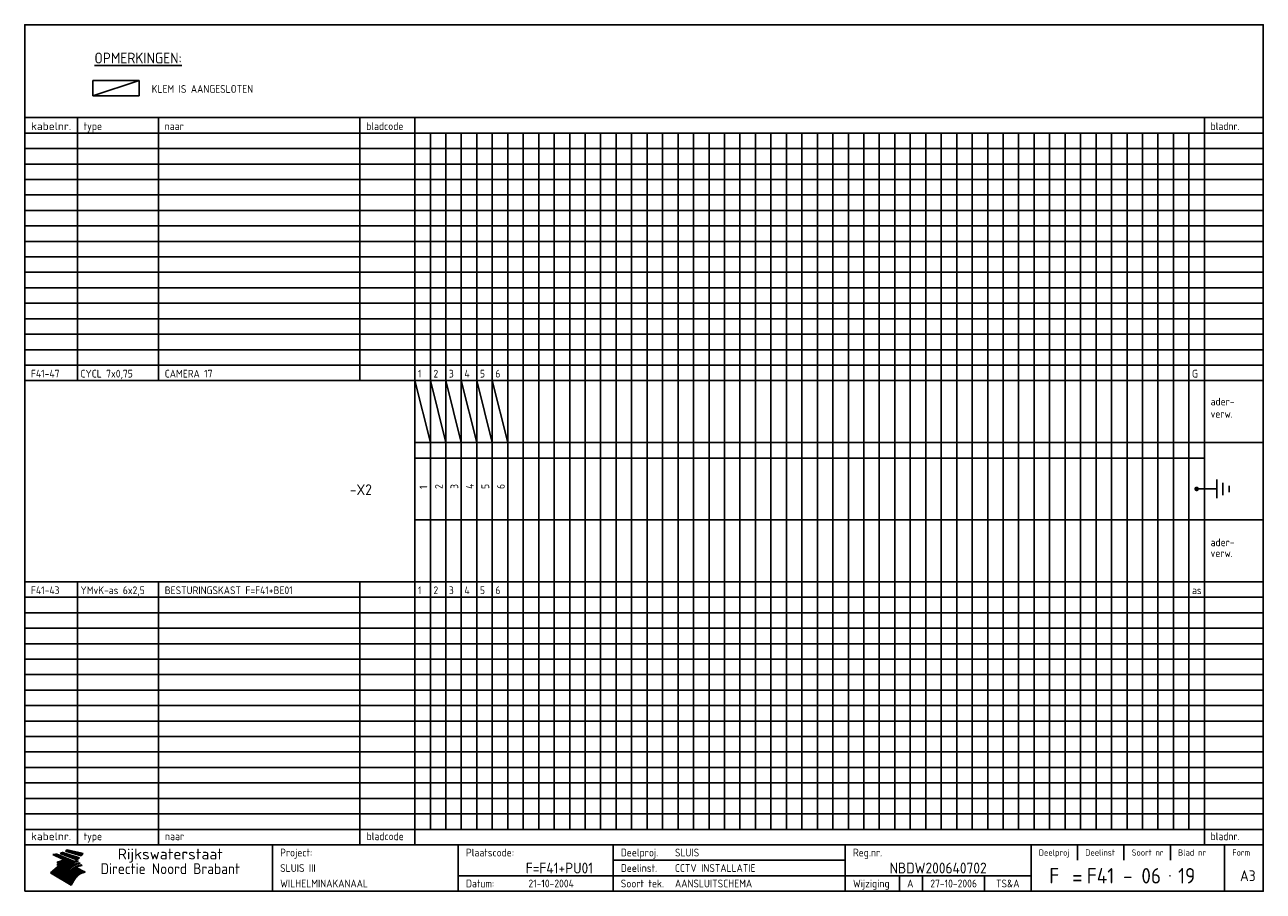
# Model space of a CAD drawing. Extents: x 10 to 410, y 10 to 290.
import ezdxf
from ezdxf.enums import TextEntityAlignment as Align

# ---------------------------------------------------------------- set-up
doc = ezdxf.new("R2010")
doc.units = 0
doc.header["$LTSCALE"] = 10
doc.header["$MEASUREMENT"] = 0
doc.layers.get('0').update_dxf_attribs({"linetype": 'CONTINUOUS'})
for name, color, linetype in [('0-25', 7, 'CONTINUOUS'), ('0-35', 2, 'CONTINUOUS'), ('0-50', 3, 'CONTINUOUS'), ('B-25', 7, 'CONTINUOUS'), ('B-35', 2, 'CONTINUOUS')]:
    doc.layers.add(name, color=color, linetype=linetype)
doc.styles.add('ISO', font='iso.shx')
doc.styles.get("Standard").update_dxf_attribs({"font": 'iso.shx'})

# ---------------------------------------------------------------- blocks, each defined once
blk = doc.blocks.new('KADER-A3')
at = {"layer": '0-25'}
for p, q in [((410, 35), (10, 35)), ((410, 30), (10, 30)), ((350, 25), (350, 20)), ((365, 25), (365, 20)), ((380, 25), (380, 20)), ((200, 20), (275, 20)), ((150, 15), (335, 15)), ((292.5, 15), (292.5, 10)), ((300, 15), (300, 10)), ((320, 15), (320, 10))]:
    blk.add_line(p, q, dxfattribs=at)
at = {"layer": '0-25', "color": 7}
for p, q in [((19.1, 21.89), (25.12, 19)), ((19.1, 21.89), (25.12, 19)), ((19.17, 21.86), (20.7, 21.86)), ((19.29, 21.8), (20.83, 21.8)), ((19.4, 21.75), (20.96, 21.75)), ((19.52, 21.69), (21.09, 21.69)), ((19.64, 21.63), (21.22, 21.63)), ((19.74, 21.92), (20.56, 21.92)), ((19.75, 21.58), (21.36, 21.58)), ((19.87, 21.52), (21.49, 21.52)), ((19.99, 21.47), (21.62, 21.47)), ((20.11, 21.41), (21.75, 21.41)), ((20.22, 21.35), (21.88, 21.35)), ((20.25, 21.97), (20.43, 21.97)), ((20.34, 21.3), (22.02, 21.3)), ((20.38, 21.99), (26.02, 19.59)), ((20.38, 21.99), (26.02, 19.59)), ((20.46, 21.24), (22.15, 21.24)), ((20.57, 21.18), (22.28, 21.18)), ((20.69, 21.13), (22.41, 21.13)), ((20.81, 21.07), (22.55, 21.07)), ((20.92, 21.02), (22.68, 21.02)), ((21.04, 20.96), (22.81, 20.96)), ((21.16, 20.9), (22.94, 20.9)), ((21.27, 20.85), (23.07, 20.85)), ((21.39, 20.79), (23.21, 20.79)), ((21.47, 22.25), (26.83, 20.19)), ((21.47, 22.25), (26.83, 20.19)), ((21.49, 22.25), (23.07, 22.25)), ((21.51, 20.73), (23.34, 20.73)), ((21.6, 22.2), (23.25, 22.2)), ((21.63, 20.68), (23.47, 20.68)), ((21.65, 22.31), (22.89, 22.31)), ((21.74, 20.62), (23.6, 20.62)), ((21.75, 22.14), (23.42, 22.14)), ((21.8, 22.37), (22.71, 22.37)), ((21.86, 20.57), (23.73, 20.57)), ((21.9, 22.08), (23.6, 22.08)), ((21.94, 22.42), (22.53, 22.42)), ((21.98, 20.51), (23.87, 20.51)), ((22.04, 22.03), (23.78, 22.03)), ((22.06, 22.48), (22.36, 22.48)), ((22.09, 20.45), (24, 20.45)), ((22.18, 22.53), (27.65, 20.8)), ((22.18, 22.53), (27.65, 20.8)), ((22.19, 21.97), (23.96, 21.97)), ((22.21, 20.4), (24.13, 20.4)), ((22.33, 20.34), (24.26, 20.34)), ((22.34, 21.92), (24.13, 21.92)), ((22.37, 20), (23.08, 20)), ((22.44, 20.28), (24.4, 20.28)), ((22.48, 21.86), (24.31, 21.86)), ((22.49, 20.06), (23.04, 20.06)), ((22.56, 20.23), (24.53, 20.23)), ((22.61, 20.12), (22.93, 20.12)), ((22.63, 21.8), (24.49, 21.8)), ((22.68, 20.17), (24.66, 20.17)), ((22.71, 20.17), (22.82, 20.17)), ((23.11, 20.02), (22.77, 20.2)), ((23.11, 20.02), (22.77, 20.2)), ((22.78, 21.75), (24.67, 21.75)), ((22.79, 20.12), (24.79, 20.12)), ((22.91, 20.06), (24.92, 20.06)), ((22.92, 21.69), (24.85, 21.69)), ((23.03, 20), (25.06, 20)), ((23.07, 21.63), (25.02, 21.63)), ((23.14, 22.99), (28.22, 21.46)), ((23.14, 22.99), (28.22, 21.46)), ((23.15, 22.98), (25.33, 22.98)), ((23.22, 21.58), (25.2, 21.58)), ((23.23, 23.04), (25.09, 23.04)), ((23.32, 23.1), (24.84, 23.1)), ((23.34, 22.93), (25.57, 22.93)), ((23.36, 21.52), (25.38, 21.52)), ((23.4, 23.15), (24.6, 23.15)), ((23.49, 23.21), (24.36, 23.21)), ((23.51, 21.47), (25.56, 21.47)), ((23.52, 22.87), (25.81, 22.87)), ((23.57, 23.27), (24.12, 23.27)), ((23.64, 23.32), (23.87, 23.32)), ((23.66, 21.41), (25.74, 21.41)), ((23.7, 23.36), (28.82, 22.17)), ((23.7, 23.36), (28.82, 22.17)), ((23.71, 22.82), (26.06, 22.82)), ((23.8, 21.35), (25.91, 21.35)), ((23.9, 22.76), (26.3, 22.76)), ((23.95, 21.3), (26.09, 21.3)), ((24.09, 22.7), (26.54, 22.7)), ((24.09, 21.24), (26.27, 21.24)), ((24.24, 21.18), (26.45, 21.18)), ((24.27, 22.65), (26.78, 22.65)), ((24.39, 21.13), (26.62, 21.13)), ((24.46, 22.59), (27.03, 22.59)), ((24.53, 21.07), (26.8, 21.07)), ((24.65, 22.53), (27.27, 22.53)), ((24.68, 21.02), (26.98, 21.02)), ((24.83, 20.96), (27.16, 20.96)), ((24.84, 22.48), (27.51, 22.48)), ((24.97, 20.9), (27.34, 20.9)), ((25.02, 22.42), (27.75, 22.42)), ((25.12, 20.85), (27.51, 20.85)), ((25.21, 22.37), (28, 22.37)), ((25.27, 20.79), (27.63, 20.79)), ((25.4, 22.31), (28.24, 22.31)), ((25.41, 20.73), (27.57, 20.73)), ((25.56, 20.68), (27.51, 20.68)), ((25.58, 22.25), (28.48, 22.25)), ((25.71, 20.62), (27.44, 20.62)), ((25.77, 22.2), (28.72, 22.2)), ((25.85, 20.57), (27.37, 20.57)), ((25.96, 22.14), (28.79, 22.14)), ((26, 20.51), (27.29, 20.51)), ((26.15, 22.08), (28.75, 22.08)), ((26.15, 20.45), (27.22, 20.45)), ((26.29, 20.4), (27.14, 20.4)), ((26.33, 22.03), (28.71, 22.03)), ((26.44, 20.34), (27.06, 20.34)), ((26.52, 21.97), (28.66, 21.97)), ((26.59, 20.28), (26.97, 20.28)), ((26.71, 21.92), (28.62, 21.92)), ((26.73, 20.23), (26.89, 20.23)), ((26.9, 21.86), (28.57, 21.86)), ((27.08, 21.8), (28.52, 21.8)), ((27.27, 21.75), (28.48, 21.75)), ((27.46, 21.69), (28.43, 21.69)), ((27.65, 21.63), (28.38, 21.63)), ((27.83, 21.58), (28.33, 21.58)), ((28.02, 21.52), (28.28, 21.52)), ((28.21, 21.47), (28.22, 21.47)), ((20.58, 17.88), (18.3, 16)), ((20.58, 17.88), (18.3, 16)), ((24.94, 11.97), (18.3, 16)), ((24.94, 11.97), (18.3, 16)), ((18.31, 16.01), (20.96, 16.01)), ((18.38, 16.07), (21.46, 16.07)), ((18.45, 16.12), (21.88, 16.12)), ((18.52, 16.18), (22.15, 16.18)), ((18.59, 16.23), (22.38, 16.23)), ((18.65, 16.29), (22.58, 16.29)), ((18.72, 16.35), (22.75, 16.35)), ((18.79, 16.4), (22.91, 16.4)), ((18.86, 16.46), (20.6, 16.46)), ((18.93, 16.52), (20.6, 16.52)), ((18.99, 16.57), (20.6, 16.57)), ((19.06, 16.63), (20.6, 16.63)), ((19.13, 16.68), (20.6, 16.68)), ((19.2, 16.74), (20.6, 16.74)), ((19.27, 16.8), (20.6, 16.8)), ((19.33, 16.85), (21.07, 16.85)), ((19.4, 16.91), (21.55, 16.91)), ((19.47, 16.97), (21.88, 16.97)), ((19.54, 17.02), (22.13, 17.02)), ((19.61, 17.08), (22.34, 17.08)), ((19.67, 17.13), (20.6, 17.13)), ((19.74, 17.19), (20.6, 17.19)), ((19.81, 17.25), (20.6, 17.25)), ((19.88, 17.3), (20.6, 17.3)), ((19.95, 17.36), (20.6, 17.36)), ((20.01, 17.42), (20.6, 17.42)), ((20.08, 17.47), (20.93, 17.47)), ((20.15, 17.53), (21.26, 17.53)), ((20.22, 17.58), (21.51, 17.58)), ((20.29, 17.64), (21.72, 17.64)), ((20.35, 17.7), (21.9, 17.7)), ((20.42, 17.75), (22.07, 17.75)), ((20.49, 17.81), (22.22, 17.81)), ((20.56, 17.87), (22.36, 17.87)), ((20.6, 19.11), (20.58, 19.51)), ((20.6, 19.11), (20.58, 19.51)), ((20.58, 19.5), (22.09, 19.5)), ((20.58, 19.44), (21.95, 19.44)), ((20.59, 19.38), (21.79, 19.38)), ((20.59, 19.33), (21.62, 19.33)), ((20.59, 19.27), (21.42, 19.27)), ((20.6, 19.22), (21.2, 19.22)), ((20.6, 19.16), (20.93, 19.16)), ((20.6, 19.11), (20.69, 19.12)), ((20.6, 19.11), (20.69, 19.12)), ((20.6, 18.79), (20.77, 18.81)), ((20.6, 18.79), (20.77, 18.81)), ((20.6, 18.29), (20.6, 18.79)), ((20.6, 18.29), (20.6, 18.79)), ((20.6, 18.77), (22.46, 18.77)), ((20.6, 18.71), (22.33, 18.71)), ((20.6, 18.65), (22.19, 18.65)), ((20.6, 18.6), (22.04, 18.6)), ((20.6, 18.54), (21.87, 18.54)), ((20.6, 18.48), (21.68, 18.48)), ((20.6, 18.43), (21.46, 18.43)), ((20.6, 18.37), (21.21, 18.37)), ((20.6, 18.29), (20.88, 18.32)), ((20.6, 18.29), (20.88, 18.32)), ((20.6, 18.32), (20.87, 18.32)), ((20.6, 17.88), (20.86, 17.91)), ((20.6, 17.88), (20.86, 17.91)), ((20.6, 17.43), (20.97, 17.48)), ((20.6, 17.43), (20.97, 17.48)), ((20.6, 17.43), (20.6, 17.09)), ((20.6, 17.43), (20.6, 17.09)), ((20.6, 17.09), (21.26, 17.16)), ((20.6, 17.09), (21.26, 17.16)), ((20.6, 16.8), (21.37, 16.89)), ((20.6, 16.8), (21.37, 16.89)), ((20.6, 16.8), (20.6, 16.45)), ((20.6, 16.8), (20.6, 16.45)), ((20.6, 16.45), (21.56, 16.56)), ((20.6, 16.45), (21.56, 16.56)), ((20.6, 15.97), (21.67, 16.09)), ((20.6, 15.97), (21.67, 16.09)), ((20.7, 16.46), (23.06, 16.46)), ((20.9, 19.55), (22.23, 19.55)), ((20.9, 18.82), (22.59, 18.82)), ((20.98, 17.92), (22.5, 17.92)), ((21.02, 17.13), (22.53, 17.13)), ((21.19, 19.61), (22.35, 19.61)), ((21.2, 16.52), (23.2, 16.52)), ((21.32, 18.88), (22.71, 18.88)), ((21.32, 17.98), (22.62, 17.98)), ((21.42, 19.67), (22.47, 19.67)), ((21.47, 17.19), (22.7, 17.19)), ((21.59, 18.03), (22.74, 18.03)), ((21.61, 18.93), (22.82, 18.93)), ((21.62, 19.72), (22.59, 19.72)), ((21.72, 16.57), (23.32, 16.57)), ((21.77, 17.25), (22.85, 17.25)), ((21.8, 19.78), (22.69, 19.78)), ((21.8, 18.09), (22.85, 18.09)), ((21.84, 18.99), (22.92, 18.99)), ((21.96, 19.83), (22.79, 19.83)), ((21.99, 18.15), (22.95, 18.15)), ((22.01, 17.3), (22.99, 17.3)), ((22.03, 19.05), (23.03, 19.05)), ((22.1, 16.63), (23.44, 16.63)), ((22.11, 19.89), (22.89, 19.89)), ((22.16, 18.2), (23.05, 18.2)), ((22.21, 19.1), (23.12, 19.1)), ((22.21, 17.36), (23.12, 17.36)), ((22.24, 19.95), (22.99, 19.95)), ((22.31, 18.26), (23.15, 18.26)), ((22.36, 19.16), (23.22, 19.16)), ((22.38, 16.68), (23.56, 16.68)), ((22.39, 17.42), (23.24, 17.42)), ((22.45, 18.32), (23.24, 18.32)), ((22.51, 19.22), (23.3, 19.22)), ((22.56, 17.47), (23.36, 17.47)), ((22.59, 18.37), (23.33, 18.37)), ((22.6, 16.74), (23.66, 16.74)), ((22.64, 19.27), (23.39, 19.27)), ((22.71, 18.43), (23.42, 18.43)), ((22.71, 17.53), (23.47, 17.53)), ((22.77, 19.33), (23.47, 19.33)), ((22.79, 16.8), (23.77, 16.8)), ((22.83, 18.48), (23.5, 18.48)), ((22.84, 17.58), (23.57, 17.58)), ((22.89, 19.38), (23.55, 19.38)), ((22.94, 18.54), (23.58, 18.54)), ((22.96, 16.85), (23.86, 16.85)), ((22.97, 17.64), (23.67, 17.64)), ((23, 19.44), (23.63, 19.44)), ((23.04, 18.6), (23.66, 18.6)), ((23.1, 19.5), (23.72, 19.5)), ((23.1, 17.7), (23.77, 17.7)), ((23.12, 16.91), (23.96, 16.91)), ((23.14, 18.65), (23.74, 18.65)), ((23.15, 19.95), (25.19, 19.95)), ((23.21, 19.55), (23.8, 19.55)), ((23.21, 17.75), (23.86, 17.75)), ((23.21, 16.01), (28.9, 16.01)), ((23.24, 18.71), (23.82, 18.71)), ((23.26, 19.89), (25.32, 19.89)), ((23.26, 16.97), (24.05, 16.97)), ((23.3, 19.61), (23.88, 19.61)), ((23.32, 17.81), (23.95, 17.81)), ((23.33, 18.77), (23.91, 18.77)), ((23.37, 16.07), (29.08, 16.07)), ((23.38, 19.83), (25.45, 19.83)), ((23.39, 19.67), (23.81, 19.67)), ((23.39, 17.02), (24.14, 17.02)), ((23.42, 18.82), (23.99, 18.82)), ((23.42, 17.87), (24.03, 17.87)), ((23.45, 19.7), (23.58, 19.79)), ((23.45, 19.7), (23.58, 19.79)), ((23.48, 19.72), (23.7, 19.72)), ((23.5, 19.78), (25.58, 19.78)), ((23.51, 18.88), (24.07, 18.88)), ((23.51, 16.12), (29.27, 16.12)), ((23.52, 17.92), (24.11, 17.92)), ((23.52, 17.08), (24.22, 17.08)), ((23.54, 18.9), (24.3, 19.42)), ((23.54, 18.9), (24.3, 19.42)), ((23.56, 19.78), (23.59, 19.78)), ((23.56, 19.39), (23.9, 19.62)), ((23.56, 19.39), (23.9, 19.62)), ((23.58, 19.79), (23.9, 19.62)), ((23.58, 19.79), (23.9, 19.62)), ((23.59, 18.93), (24.15, 18.93)), ((23.61, 19.72), (25.72, 19.72)), ((23.62, 17.98), (24.2, 17.98)), ((23.63, 17.13), (24.3, 17.13)), ((23.65, 18.59), (24.62, 19.25)), ((23.65, 18.59), (24.62, 19.25)), ((29.41, 16.17), (23.65, 16.17)), ((23.67, 18.99), (24.23, 18.99)), ((23.71, 18.03), (24.28, 18.03)), ((23.73, 19.67), (25.85, 19.67)), ((23.75, 19.05), (24.32, 19.05)), ((23.75, 17.19), (24.38, 17.19)), ((23.77, 16.23), (29.47, 16.23)), ((23.79, 18.09), (24.36, 18.09)), ((23.83, 19.1), (24.4, 19.1)), ((23.85, 19.61), (25.98, 19.61)), ((23.85, 17.25), (24.46, 17.25)), ((23.88, 18.15), (24.44, 18.15)), ((23.89, 16.29), (29.36, 16.29)), ((23.92, 19.16), (24.48, 19.16)), ((23.94, 18.19), (25.23, 19.07)), ((23.94, 18.19), (25.23, 19.07)), ((23.95, 17.3), (24.55, 17.3)), ((23.96, 19.55), (25.96, 19.55)), ((23.96, 18.2), (24.53, 18.2)), ((24, 19.22), (24.56, 19.22)), ((24, 16.35), (29.24, 16.35)), ((24.04, 18.26), (24.61, 18.26)), ((24.05, 17.36), (24.63, 17.36)), ((24.06, 17.88), (25.34, 18.76)), ((24.06, 17.88), (25.34, 18.76)), ((24.08, 19.5), (25.88, 19.5)), ((24.08, 19.27), (24.58, 19.27)), ((24.11, 16.4), (29.13, 16.4)), ((24.13, 18.32), (24.69, 18.32)), ((24.14, 17.42), (24.71, 17.42)), ((24.16, 19.33), (24.47, 19.33)), ((24.2, 19.44), (25.79, 19.44)), ((24.21, 18.37), (24.77, 18.37)), ((24.21, 16.46), (29.02, 16.46)), ((24.23, 17.47), (24.79, 17.47)), ((24.24, 17.48), (25.52, 18.36)), ((24.24, 17.48), (25.52, 18.36)), ((24.25, 19.38), (24.36, 19.38)), ((24.29, 18.43), (24.85, 18.43)), ((24.3, 19.42), (24.62, 19.25)), ((24.3, 19.42), (24.62, 19.25)), ((24.31, 19.38), (25.71, 19.38)), ((24.31, 17.53), (24.87, 17.53)), ((24.31, 16.52), (28.91, 16.52)), ((24.35, 17.17), (25.64, 18.05)), ((24.35, 17.17), (25.64, 18.05)), ((24.37, 18.48), (24.94, 18.48)), ((24.39, 17.58), (24.96, 17.58)), ((24.4, 16.57), (28.79, 16.57)), ((24.43, 19.33), (25.62, 19.33)), ((24.45, 18.54), (25.02, 18.54)), ((24.47, 17.64), (25.04, 17.64)), ((24.49, 16.63), (28.68, 16.63)), ((24.54, 18.6), (25.1, 18.6)), ((24.55, 19.27), (25.54, 19.27)), ((24.56, 17.7), (25.12, 17.7)), ((24.57, 16.68), (28.57, 16.68)), ((24.62, 18.65), (25.18, 18.65)), ((24.63, 16.72), (25.91, 17.6)), ((24.63, 16.72), (25.91, 17.6)), ((24.64, 17.75), (25.2, 17.75)), ((24.66, 16.74), (28.45, 16.74)), ((24.67, 19.22), (25.45, 19.22)), ((24.7, 18.71), (25.27, 18.71)), ((24.72, 17.81), (25.29, 17.81)), ((24.74, 16.8), (28.34, 16.8)), ((24.78, 19.16), (25.37, 19.16)), ((24.78, 18.77), (25.34, 18.77)), ((24.8, 17.87), (25.37, 17.87)), ((24.82, 16.85), (28.23, 16.85)), ((24.87, 18.82), (25.4, 18.82)), ((24.89, 17.92), (25.45, 17.92)), ((24.9, 19.1), (25.28, 19.1)), ((24.9, 16.91), (28.11, 16.91)), ((24.95, 18.88), (25.45, 18.88)), ((24.97, 17.98), (25.53, 17.98)), ((24.99, 16.97), (28, 16.97)), ((25.02, 19.05), (25.2, 19.05)), ((25.03, 18.93), (25.51, 18.93)), ((25.05, 18.03), (25.61, 18.03)), ((25.07, 17.02), (27.89, 17.02)), ((25.11, 18.99), (25.57, 18.99)), ((26.02, 19.59), (25.12, 19)), ((26.02, 19.59), (25.12, 19)), ((25.13, 18.09), (25.68, 18.09)), ((25.15, 17.08), (27.77, 17.08)), ((25.19, 19.05), (25.63, 19.05)), ((25.21, 18.15), (25.75, 18.15)), ((25.23, 17.13), (27.66, 17.13)), ((25.26, 19.1), (25.7, 19.1)), ((25.3, 18.2), (25.82, 18.2)), ((25.31, 17.19), (27.55, 17.19)), ((25.33, 19.16), (25.77, 19.16)), ((25.38, 18.26), (25.89, 18.26)), ((25.39, 19.22), (25.85, 19.22)), ((25.4, 17.25), (27.43, 17.25)), ((25.46, 18.32), (25.97, 18.32)), ((25.47, 19.27), (25.93, 19.27)), ((25.48, 17.3), (27.32, 17.3)), ((25.54, 19.33), (26.03, 19.33)), ((25.54, 18.37), (26.06, 18.37)), ((25.56, 17.36), (27.21, 17.36)), ((25.62, 18.43), (26.14, 18.43)), ((25.63, 19.38), (26.13, 19.38)), ((25.64, 17.42), (27.1, 17.42)), ((25.7, 18.48), (26.24, 18.48)), ((25.72, 19.44), (26.24, 19.44)), ((25.73, 17.47), (26.98, 17.47)), ((25.79, 18.54), (26.34, 18.54)), ((25.81, 17.53), (26.87, 17.53)), ((25.82, 19.5), (26.36, 19.5)), ((25.89, 18.6), (26.46, 18.6)), ((25.89, 17.58), (26.76, 17.58)), ((25.93, 19.55), (26.53, 19.55)), ((25.96, 17.64), (26.64, 17.64)), ((25.99, 18.65), (26.58, 18.65)), ((26.04, 17.7), (26.59, 17.7)), ((26.06, 19.61), (26.85, 19.61)), ((26.1, 18.71), (26.72, 18.71)), ((26.12, 17.75), (26.67, 17.75)), ((26.2, 17.81), (26.76, 17.81)), ((26.21, 19.67), (27.23, 19.67)), ((26.23, 18.77), (26.89, 18.77)), ((26.29, 17.87), (26.86, 17.87)), ((26.37, 18.82), (27.09, 18.82)), ((26.39, 17.92), (26.97, 17.92)), ((26.44, 19.72), (27.18, 19.72)), ((26.49, 17.98), (27.09, 17.98)), ((26.53, 18.88), (27.34, 18.88)), ((26.56, 17.68), (29.54, 16.2)), ((26.56, 17.68), (29.54, 16.2)), ((26.6, 18.03), (27.22, 18.03)), ((26.72, 18.09), (27.38, 18.09)), ((26.73, 18.93), (27.66, 18.93)), ((26.85, 18.15), (27.56, 18.15)), ((26.99, 18.99), (27.9, 18.99)), ((27, 18.2), (27.8, 18.2)), ((27.13, 19.78), (27.25, 19.64)), ((27.13, 19.78), (27.25, 19.64)), ((27.18, 18.26), (28.13, 18.26)), ((27.26, 19.05), (27.84, 19.05)), ((27.39, 18.32), (28.47, 18.32)), ((27.7, 18.37), (28.49, 18.37)), ((27.78, 19.1), (27.93, 18.96)), ((27.78, 19.1), (27.93, 18.96)), ((28, 18.43), (28.44, 18.43)), ((28.29, 15.83), (29.54, 16.2)), ((28.29, 15.83), (29.54, 16.2)), ((28.39, 18.48), (28.54, 18.32)), ((28.39, 18.48), (28.54, 18.32)), ((29.54, 16.2), (29.45, 16.17)), ((29.54, 16.2), (29.45, 16.17)), ((29.46, 16.18), (29.47, 16.18)), ((18.38, 15.95), (20.6, 15.95)), ((18.47, 15.9), (20.6, 15.9)), ((18.57, 15.84), (20.6, 15.84)), ((18.66, 15.78), (20.6, 15.78)), ((18.75, 15.73), (20.6, 15.73)), ((18.85, 15.67), (20.6, 15.67)), ((18.94, 15.62), (20.6, 15.62)), ((19.03, 15.56), (27.83, 15.56)), ((19.12, 15.5), (27.75, 15.5)), ((19.22, 15.45), (27.66, 15.45)), ((19.31, 15.39), (27.58, 15.39)), ((19.4, 15.33), (27.5, 15.33)), ((19.49, 15.28), (27.43, 15.28)), ((19.59, 15.22), (27.36, 15.22)), ((19.68, 15.17), (27.29, 15.17)), ((19.77, 15.11), (27.22, 15.11)), ((19.86, 15.05), (27.15, 15.05)), ((19.96, 15), (27.09, 15)), ((20.05, 14.94), (27.02, 14.94)), ((20.14, 14.88), (26.96, 14.88)), ((20.24, 14.83), (26.9, 14.83)), ((20.33, 14.77), (26.84, 14.77)), ((20.42, 14.72), (26.79, 14.72)), ((20.51, 14.66), (26.73, 14.66)), ((20.6, 15.97), (20.6, 15.58)), ((20.6, 15.97), (20.6, 15.58)), ((20.6, 15.58), (21.95, 15.73)), ((20.6, 15.58), (21.95, 15.73)), ((20.61, 14.6), (26.68, 14.6)), ((20.7, 14.55), (26.62, 14.55)), ((20.79, 14.49), (26.57, 14.49)), ((20.88, 14.43), (26.52, 14.43)), ((20.94, 15.62), (27.92, 15.62)), ((20.98, 14.38), (26.47, 14.38)), ((21.07, 14.32), (26.42, 14.32)), ((21.16, 14.27), (26.38, 14.27)), ((21.25, 14.21), (26.33, 14.21)), ((21.35, 14.15), (26.29, 14.15)), ((21.44, 14.1), (26.24, 14.1)), ((21.45, 15.67), (28.01, 15.67)), ((21.53, 14.04), (26.2, 14.04)), ((21.63, 13.98), (26.16, 13.98)), ((21.72, 13.93), (26.12, 13.93)), ((21.81, 13.87), (26.08, 13.87)), ((21.9, 13.82), (26.04, 13.82)), ((21.96, 15.73), (28.11, 15.73)), ((22, 13.76), (26, 13.76)), ((22.09, 13.7), (25.96, 13.7)), ((22.18, 13.65), (25.93, 13.65)), ((22.27, 13.59), (25.89, 13.59)), ((22.34, 15.78), (28.21, 15.78)), ((22.37, 13.53), (25.86, 13.53)), ((22.46, 13.48), (25.82, 13.48)), ((22.55, 13.42), (25.79, 13.42)), ((22.62, 15.84), (28.33, 15.84)), ((22.65, 13.37), (25.76, 13.37)), ((22.74, 13.31), (25.73, 13.31)), ((22.83, 13.25), (25.69, 13.25)), ((22.84, 15.9), (28.52, 15.9)), ((22.92, 13.2), (25.66, 13.2)), ((23.02, 13.14), (25.63, 13.14)), ((23.04, 15.95), (28.71, 15.95)), ((23.11, 13.08), (25.59, 13.08)), ((23.2, 13.03), (25.56, 13.03)), ((23.29, 12.97), (25.53, 12.97)), ((23.39, 12.92), (25.5, 12.92)), ((23.48, 12.86), (25.46, 12.86)), ((23.57, 12.8), (25.43, 12.8)), ((23.66, 12.75), (25.4, 12.75)), ((23.76, 12.69), (25.36, 12.69)), ((23.85, 12.63), (25.33, 12.63)), ((23.94, 12.58), (25.3, 12.58)), ((24.04, 12.52), (25.26, 12.52)), ((24.13, 12.47), (25.23, 12.47)), ((24.22, 12.41), (25.2, 12.41)), ((24.31, 12.35), (25.17, 12.35)), ((24.41, 12.3), (25.13, 12.3)), ((24.5, 12.24), (25.1, 12.24)), ((24.59, 12.18), (25.07, 12.18)), ((24.68, 12.13), (25.03, 12.13)), ((24.78, 12.07), (25, 12.07)), ((24.87, 12.02), (24.97, 12.02)), ((24.94, 11.97), (25.81, 13.45)), ((24.94, 11.97), (25.81, 13.45))]:
    blk.add_line(p, q, dxfattribs=at)
for centre, radius, start, end in [((19.15, 29.7), 7.8, 269.6055, 279.0886), ((19.15, 29.7), 7.8, 269.6055, 279.0886), ((19.93, 25.38), 5.91, 276.3402, 298.7463), ((19.93, 25.38), 5.91, 276.3402, 298.7463), ((19.84, 25.09), 6.03, 278.129, 302.868), ((19.84, 25.09), 6.03, 278.129, 302.868), ((19.84, 27.26), 5.27, 288.0217, 296.3084), ((19.84, 27.26), 5.27, 288.0217, 296.3084), ((20.49, 27.56), 5.28, 300.0654, 307.393), ((20.49, 27.56), 5.28, 300.0654, 307.393), ((24.11, 24.7), 5.26, 301.1147, 312.2814), ((24.11, 24.7), 5.26, 301.1147, 312.2814), ((21.95, 27.32), 8.59, 316.9248, 323.1399), ((21.95, 27.32), 8.59, 316.9248, 323.1399), ((20.21, 23.78), 5.91, 273.6149, 304.3803), ((20.21, 23.78), 5.91, 273.6149, 304.3803), ((20.35, 24.56), 5.76, 274.164, 302.5474), ((20.35, 24.56), 5.76, 274.164, 302.5474), ((20.05, 24.28), 6.02, 277.9472, 305.7139), ((20.05, 24.28), 6.02, 277.9472, 305.7139), ((20.04, 23.49), 6.09, 278.8115, 306.4242), ((20.04, 23.49), 6.09, 278.8115, 306.4242), ((20.53, 23.07), 5.96, 277.0519, 304.973), ((20.53, 23.07), 5.96, 277.0519, 304.973), ((20.72, 22.76), 5.91, 276.3402, 304.3803), ((20.72, 22.76), 5.91, 276.3402, 304.3803), ((21.06, 22.34), 5.81, 274.9043, 303.1745), ((21.06, 22.34), 5.81, 274.9043, 303.1745), ((20.82, 22.06), 6.04, 278.1111, 305.8489), ((20.82, 22.06), 6.04, 278.1111, 305.8489), ((21.3, 21.6), 5.91, 276.3402, 304.3803), ((21.3, 21.6), 5.91, 276.3402, 304.3803), ((27.05, 17.17), 2.63, 107.4286, 133.7799), ((27.05, 17.17), 2.63, 107.4286, 133.7799), ((27.45, 16.91), 2.81, 110.4143, 138.7411), ((27.45, 16.91), 2.81, 110.4143, 138.7411), ((27.57, 15.64), 3.4, 98.1566, 126.9045), ((27.57, 15.64), 3.4, 98.1566, 126.9045), ((27.91, 15.54), 3.39, 100.5835, 132.088), ((27.91, 15.54), 3.39, 100.5835, 132.088), ((28.21, 14.74), 3.67, 95.7581, 128.7216), ((28.21, 14.74), 3.67, 95.7581, 128.7216), ((27.01, 16.84), 2.93, 87.7348, 104.8316), ((27.01, 16.84), 2.93, 87.7348, 104.8316), ((27.37, 15.71), 3.93, 91.7838, 103.2817), ((27.37, 15.71), 3.93, 91.7838, 103.2817), ((28.4, 15.05), 3.21, 96.3886, 125.0052), ((28.4, 15.05), 3.21, 96.3886, 125.0052), ((27.82, 16.31), 2.8, 90.634, 105.1984), ((27.82, 16.31), 2.8, 90.634, 105.1984), ((28.19, 15.04), 3.93, 93.8342, 103.2817), ((28.19, 15.04), 3.93, 93.8342, 103.2817), ((28.58, 15.69), 2.8, 93.8141, 105.1984), ((28.58, 15.69), 2.8, 93.8141, 105.1984), ((28.95, 14.41), 3.93, 96.0135, 103.2817), ((28.95, 14.41), 3.93, 96.0135, 103.2817), ((31.24, 10.26), 6.3, 117.9568, 149.6251), ((31.24, 10.26), 6.3, 117.9568, 149.6251)]:
    blk.add_arc(centre, radius, start, end, dxfattribs=at)
at = {"layer": '0-35'}
for p, q in [((90, 25), (90, 10)), ((150, 25), (150, 10)), ((200, 25), (200, 10)), ((275, 25), (275, 10)), ((335, 25), (335, 10)), ((397.5, 25), (397.5, 10))]:
    blk.add_line(p, q, dxfattribs=at)
at = {"layer": '0-50'}
for p, q in [((10, 25), (410, 25)), ((348.75, 15), (351.25, 15)), ((348.75, 13.5), (351.25, 13.5))]:
    blk.add_line(p, q, dxfattribs=at)
blk.add_lwpolyline([(10, 10), (410, 10), (410, 290), (10, 290)], close=True, dxfattribs=at)
at = {"layer": '0-50', "const_width": 0.25}
blk.add_lwpolyline([(379.75, 15, 1), (380, 15, 1)], format="xyb", close=True, dxfattribs=at)
at = {"layer": '0-25', "style": 'ISO'}
for s, height, p in [('Project:', 2.5, (92.5, 22.5)), ('Plaatscode:', 2.5, (152.5, 22.5)), ('Deelproj.', 2.5, (202.5, 22.5)), ('Reg.nr.', 2.5, (277.5, 22.5)), ('Deelproj', 2, (337.5, 22.5)), ('Deelinst', 2, (352.5, 22.5)), ('Soort nr', 2, (367.5, 22.5)), ('Blad nr', 2, (382.5, 22.5)), ('Form', 2, (400, 22.5)), ('Deelinst.', 2.5, (202.5, 17.5)), ('Datum:', 2.5, (152.5, 12.5)), ('Soort tek.', 2.5, (202.5, 12.5)), ('Wijziging', 2.5, (277.5, 12.5))]:
    blk.add_text(s, height=height, dxfattribs=at).set_placement(p, align=Align.MIDDLE_LEFT)
for tag, p in [('N', (220, 22.5)), ('B', (92.5, 17.5)), ('P', (220, 17.5)), ('C', (92.5, 12.5)), ('U', (220, 12.5)), ('REV', (295, 12.5))]:
    blk.add_attdef(tag, text='', height=2.5, dxfattribs=at).set_placement(p, align=Align.MIDDLE_LEFT)
for tag, p in [('W', (180, 12.5)), ('Z', (310, 12.5)), ('Y', (327.5, 12.5))]:
    blk.add_attdef(tag, text='', height=2.5, dxfattribs=at).set_placement(p, align=Align.MIDDLE)
at = {"layer": '0-35', "style": 'ISO', "width": 1.00614}
blk.add_text('Rijkswaterstaat', height=3.5, dxfattribs=at).set_placement((40, 20.28), (74, 20.28), align=Align.FIT)
at = {"layer": '0-35', "color": 2, "style": 'ISO', "width": 0.948867}
blk.add_text('Directie Noord Brabant', height=3.5, dxfattribs=at).set_placement((34.5, 15.53), (79.5, 15.53), align=Align.FIT)
at = {"layer": '0-35', "style": 'ISO'}
for tag, p in [('X', (178.5, 17.5)), ('FORM', (402.5, 15))]:
    blk.add_attdef(tag, text='', height=3.5, dxfattribs=at).set_placement(p, align=Align.MIDDLE_LEFT)
blk.add_attdef('RNR', text='', height=3.5, dxfattribs=at).set_placement((305, 17.5), align=Align.MIDDLE)
at = {"layer": '0-50', "style": 'ISO'}
for tag, p in [('M', (342.5, 15)), ('O', (365, 15))]:
    blk.add_attdef(tag, text='', height=5, dxfattribs=at).set_placement(p, align=Align.MIDDLE)
blk.add_attdef('Q', text='', height=5, dxfattribs=at).set_placement((382.5, 15), align=Align.MIDDLE_LEFT)

msp = doc.modelspace()

# ---------------------------------------------------------------- linework, layer by layer
for p, q in [((136, 175), (141, 155)), ((141, 175), (146, 155)), ((146, 175), (151, 155)), ((151, 175), (156, 155)), ((156, 175), (161, 155)), ((161, 175), (166, 155))]:
    msp.add_line(p, q)
at = {"layer": '0-25'}
for p, q in [((10, 260), (410, 260)), ((10, 255), (410, 255)), ((141, 255), (141, 175)), ((146, 255), (146, 175)), ((151, 255), (151, 175)), ((156, 255), (156, 175)), ((161, 255), (161, 30)), ((166, 255), (166, 175)), ((171, 255), (171, 175)), ((176, 255), (176, 175)), ((181, 255), (181, 175)), ((186, 255), (186, 30)), ((191, 255), (191, 175)), ((196, 255), (196, 175)), ((201, 255), (201, 175)), ((206, 255), (206, 175)), ((211, 255), (211, 30)), ((216, 255), (216, 175)), ((221, 255), (221, 175)), ((226, 255), (226, 175)), ((231, 255), (231, 175)), ((236, 255), (236, 30)), ((241, 255), (241, 175)), ((246, 255), (246, 175)), ((251, 255), (251, 175)), ((256, 255), (256, 175)), ((261, 255), (261, 30)), ((266, 255), (266, 175)), ((271, 255), (271, 175)), ((276, 255), (276, 175)), ((281, 255), (281, 175)), ((286, 255), (286, 30)), ((291, 255), (291, 175)), ((296, 255), (296, 175)), ((301, 255), (301, 175)), ((306, 255), (306, 175)), ((311, 255), (311, 30)), ((316, 255), (316, 175)), ((321, 255), (321, 175)), ((326, 255), (326, 175)), ((331, 255), (331, 175)), ((336, 255), (336, 30)), ((341, 255), (341, 175)), ((346, 255), (346, 175)), ((351, 255), (351, 175)), ((356, 255), (356, 175)), ((361, 255), (361, 30)), ((366, 255), (366, 175)), ((371, 255), (371, 175)), ((376, 255), (376, 175)), ((381, 255), (381, 175)), ((386, 255), (386, 30)), ((10, 250), (410, 250)), ((10, 245), (410, 245)), ((10, 240), (410, 240)), ((10, 235), (410, 235)), ((10, 230), (410, 230)), ((10, 225), (410, 225)), ((10, 220), (410, 220)), ((10, 215), (410, 215)), ((10, 210), (410, 210)), ((10, 205), (410, 205)), ((10, 200), (410, 200)), ((10, 195), (410, 195)), ((10, 190), (410, 190)), ((10, 185), (410, 185)), ((10, 180), (410, 180)), ((10, 175), (410, 175)), ((141, 175), (141, 110)), ((146, 175), (146, 110)), ((151, 175), (151, 110)), ((156, 175), (156, 110)), ((166, 175), (166, 110)), ((171, 175), (171, 110)), ((176, 175), (176, 110)), ((181, 175), (181, 110)), ((191, 175), (191, 110)), ((196, 175), (196, 110)), ((201, 175), (201, 110)), ((206, 175), (206, 110)), ((216, 175), (216, 110)), ((221, 175), (221, 110)), ((226, 175), (226, 110)), ((231, 175), (231, 110)), ((241, 175), (241, 110)), ((246, 175), (246, 110)), ((251, 175), (251, 110)), ((256, 175), (256, 110)), ((266, 175), (266, 110)), ((271, 175), (271, 110)), ((276, 175), (276, 110)), ((281, 175), (281, 110)), ((291, 175), (291, 110)), ((296, 175), (296, 110)), ((301, 175), (301, 110)), ((306, 175), (306, 110)), ((316, 175), (316, 110)), ((321, 175), (321, 110)), ((326, 175), (326, 110)), ((331, 175), (331, 110)), ((341, 175), (341, 110)), ((346, 175), (346, 110)), ((351, 175), (351, 110)), ((356, 175), (356, 110)), ((366, 175), (366, 110)), ((371, 175), (371, 110)), ((376, 175), (376, 110)), ((381, 175), (381, 110)), ((136, 150), (391, 150)), ((389, 140), (395, 140)), ((395, 143), (395, 137)), ((397, 142), (397, 138)), ((399, 141), (399, 139)), ((10, 110), (410, 110)), ((141, 110), (141, 30)), ((146, 110), (146, 30)), ((151, 110), (151, 30)), ((156, 110), (156, 30)), ((166, 110), (166, 30)), ((171, 110), (171, 30)), ((176, 110), (176, 30)), ((181, 110), (181, 30)), ((191, 110), (191, 30)), ((196, 110), (196, 30)), ((201, 110), (201, 30)), ((206, 110), (206, 30)), ((216, 110), (216, 30)), ((221, 110), (221, 30)), ((226, 110), (226, 30)), ((231, 110), (231, 30)), ((241, 110), (241, 30)), ((246, 110), (246, 30)), ((251, 110), (251, 30)), ((256, 110), (256, 30)), ((266, 110), (266, 30)), ((271, 110), (271, 30)), ((276, 110), (276, 30)), ((281, 110), (281, 30)), ((291, 110), (291, 30)), ((296, 110), (296, 30)), ((301, 110), (301, 30)), ((306, 110), (306, 30)), ((316, 110), (316, 30)), ((321, 110), (321, 30)), ((326, 110), (326, 30)), ((331, 110), (331, 30)), ((341, 110), (341, 30)), ((346, 110), (346, 30)), ((351, 110), (351, 30)), ((356, 110), (356, 30)), ((366, 110), (366, 30)), ((371, 110), (371, 30)), ((376, 110), (376, 30)), ((381, 110), (381, 30)), ((10, 105), (410, 105)), ((10, 100), (410, 100)), ((10, 95), (410, 95)), ((10, 90), (410, 90)), ((10, 85), (410, 85)), ((10, 80), (410, 80)), ((10, 75), (410, 75)), ((10, 70), (410, 70)), ((10, 65), (410, 65)), ((10, 60), (410, 60)), ((10, 55), (410, 55)), ((10, 50), (410, 50)), ((10, 45), (410, 45)), ((10, 40), (410, 40))]:
    msp.add_line(p, q, dxfattribs=at)
at = {"layer": '0-25', "const_width": 0.75}
msp.add_lwpolyline([(388.12, 140, 1), (388.88, 140, 1)], format="xyb", close=True, dxfattribs=at)
at = {"layer": '0-35'}
for p, q in [((32, 272), (32, 267)), ((47, 272), (32, 272)), ((32, 267), (47, 272)), ((47, 267), (47, 272)), ((32, 267), (47, 267)), ((27, 260), (27, 175)), ((53.21, 260), (53.21, 175)), ((118.27, 260), (118.27, 175)), ((136, 260), (136, 25)), ((391, 260), (391, 25)), ((136, 155), (410, 155)), ((136, 130), (410, 130)), ((27, 110), (27, 25)), ((53.21, 110), (53.21, 25)), ((118.27, 110), (118.27, 25))]:
    msp.add_line(p, q, dxfattribs=at)

# ---------------------------------------------------------------- block references
ref = msp.add_blockref('KADER-A3', (0, 0))
ref.add_attrib('B', 'SLUIS III', dxfattribs={"layer": '0-25', "height": 2.5, "style": 'ISO'}).set_placement((92.5, 17.5), align=Align.MIDDLE_LEFT)
ref.add_attrib('C', 'WILHELMINAKANAAL', dxfattribs={"layer": '0-25', "height": 2.5, "style": 'ISO'}).set_placement((92.5, 12.5), align=Align.MIDDLE_LEFT)
ref.add_attrib('N', 'SLUIS', dxfattribs={"layer": '0-25', "height": 2.5, "style": 'ISO'}).set_placement((220, 22.5), align=Align.MIDDLE_LEFT)
ref.add_attrib('P', 'CCTV INSTALLATIE', dxfattribs={"layer": '0-25', "height": 2.5, "style": 'ISO'}).set_placement((220, 17.5), align=Align.MIDDLE_LEFT)
ref.add_attrib('U', 'AANSLUITSCHEMA', dxfattribs={"layer": '0-25', "height": 2.5, "style": 'ISO'}).set_placement((220, 12.5), align=Align.MIDDLE_LEFT)
ref.add_attrib('M', 'F', dxfattribs={"layer": '0-50', "height": 5, "style": 'ISO'}).set_placement((342.5, 15), align=Align.MIDDLE)
ref.add_attrib('O', 'F41 - 06', dxfattribs={"layer": '0-50', "height": 5, "style": 'ISO'}).set_placement((365, 15), align=Align.MIDDLE)
ref.add_attrib('Q', '19', dxfattribs={"layer": '0-50', "height": 5, "style": 'ISO'}).set_placement((382.5, 15), align=Align.MIDDLE_LEFT)
ref.add_attrib('X', 'F=F41+PU01', dxfattribs={"layer": '0-35', "height": 3.5, "style": 'ISO'}).set_placement((171.81, 17.5), align=Align.MIDDLE_LEFT)
ref.add_attrib('RNR', 'NBDW200640702', dxfattribs={"layer": '0-35', "height": 3.5, "style": 'ISO'}).set_placement((305, 17.5), align=Align.MIDDLE)
ref.add_attrib('W', '21-10-2004', dxfattribs={"layer": '0-25', "height": 2.5, "style": 'ISO'}).set_placement((180, 12.5), align=Align.MIDDLE)
ref.add_attrib('FORM', 'A3', dxfattribs={"layer": '0-35', "height": 3.5, "style": 'ISO'}).set_placement((402.5, 15), align=Align.MIDDLE_LEFT)
ref.add_attrib('REV', 'A', dxfattribs={"layer": '0-25', "height": 2.5, "style": 'ISO'}).set_placement((295, 12.5), align=Align.MIDDLE_LEFT)
ref.add_attrib('Z', '27-10-2006', dxfattribs={"layer": '0-25', "height": 2.5, "style": 'ISO'}).set_placement((310, 12.5), align=Align.MIDDLE)
ref.add_attrib('Y', 'TS&A', dxfattribs={"layer": '0-25', "height": 2.5, "style": 'ISO'}).set_placement((327.5, 12.5), align=Align.MIDDLE)

# ---------------------------------------------------------------- texts
at = {"layer": 'B-25'}
for s, p in [('KLEM IS AANGESLOTEN', (51, 268)), ('F41-47', (12, 176)), ('CYCL 7x0,75', (28, 176)), ('CAMERA 17', (55.21, 176)), ('1', (137, 176)), ('2', (142, 176)), ('3', (147, 176)), ('4', (152, 176)), ('5', (157, 176)), ('6', (162, 176)), ('G', (387, 176)), ('F41-43', (12, 106)), ('YMvK-as 6x2,5', (28, 106)), ('BESTURINGSKAST F=F41+BE01', (55.21, 106)), ('1', (137, 106)), ('2', (142, 106)), ('3', (147, 106)), ('4', (152, 106)), ('5', (157, 106)), ('6', (162, 106)), ('as', (387, 106)), ('.', (387, 106))]:
    msp.add_text(s, height=2.5, dxfattribs=at).set_placement(p)
at = {"layer": 'B-25', "style": 'ISO', "width": 1.11828}
for p, p2 in [((12, 256), (25, 256)), ((12, 26.5), (25, 26.5))]:
    msp.add_text('kabelnr.', height=2.5, dxfattribs=at).set_placement(p, p2, align=Align.FIT)
at = {"layer": 'B-25', "style": 'ISO'}
for s, p in [('type', (29, 256)), ('naar', (55.21, 256)), ('bladcode', (120.27, 256)), ('bladnr.', (393, 256)), ('ader-', (393, 167)), ('verw.', (393, 163)), ('ader-', (393, 121.5)), ('verw.', (393, 118)), ('type', (29, 26.5)), ('naar', (55.32, 26.5)), ('bladcode', (120.4, 26.5)), ('bladnr.', (393, 26.5))]:
    msp.add_text(s, height=2.5, dxfattribs=at).set_placement(p)
at = {"layer": 'B-25'}
for s, p in [('1', (140, 140)), ('2', (145, 140)), ('3', (150, 140)), ('4', (155, 140)), ('5', (160, 140)), ('6', (165, 140))]:
    msp.add_text(s, height=2.5, rotation=90, dxfattribs=at).set_placement(p)
at = {"layer": 'B-35'}
for s, p in [('%%UOPMERKINGEN:', (32.5, 277.5)), ('-X2', (115, 138))]:
    msp.add_text(s, height=3.5, dxfattribs=at).set_placement(p)

doc.saveas('drawing.dxf')
